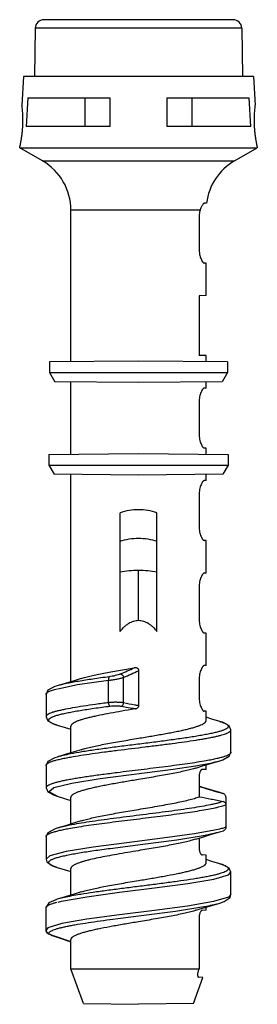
# Model space of a CAD drawing. Header units: millimetres. Extents: x 21.4 to 38.1, y 6.6 to 75.8.
import ezdxf

# ---------------------------------------------------------------- set-up
doc = ezdxf.new("R2010")
doc.units = ezdxf.units.MM
doc.header["$LTSCALE"] = 5.341068
doc.layers.get('0').update_dxf_attribs({"linetype": 'CONTINUOUS'})

msp = doc.modelspace()

# ---------------------------------------------------------------- linework, layer by layer
at = {"color": 7, "linetype": 'Continuous'}
for p, q in [((36.43, 75.769), (23.11, 75.769)), ((22.51, 75.179), (22.45, 71.769)), ((37.03, 75.179), (22.51, 75.179)), ((37.03, 75.179), (37.09, 71.769)), ((21.682, 71.769), (21.577, 69.769)), ((37.858, 71.769), (21.682, 71.769)), ((37.858, 71.769), (37.963, 69.769)), ((21.995, 70.269), (21.885, 68.269)), ((21.995, 70.269), (27.77, 70.269)), ((26.028, 68.269), (26.028, 70.269)), ((27.77, 68.269), (27.77, 70.269)), ((31.77, 70.269), (31.77, 68.269)), ((31.77, 70.269), (37.544, 70.269)), ((33.512, 70.269), (33.512, 68.269)), ((37.654, 68.269), (37.544, 70.269)), ((27.77, 68.269), (21.885, 68.269)), ((37.654, 68.269), (31.77, 68.269)), ((23.02, 65.845), (21.42, 66.769)), ((21.42, 66.769), (38.12, 66.769)), ((36.52, 65.845), (38.12, 66.769)), ((23.02, 65.845), (36.52, 65.845)), ((25.02, 51.728), (25.02, 62.381)), ((34.096, 62.381), (25.02, 62.381)), ((34.551, 62.879), (34.421, 62.876)), ((34.03, 61.87), (34.03, 59.668)), ((34.522, 58.66), (34.389, 58.662)), ((34.52, 56.378), (34.52, 58.66)), ((34.52, 56.378), (34.03, 56.37)), ((34.03, 56.37), (34.03, 52.168)), ((34.52, 52.16), (34.03, 52.168)), ((34.52, 51.728), (34.52, 52.16)), ((29.77, 51.769), (23.52, 51.714)), ((23.52, 51.714), (23.52, 50.969)), ((36.02, 51.714), (29.77, 51.769)), ((36.02, 51.714), (36.02, 50.969)), ((23.52, 50.969), (23.891, 50.32)), ((23.52, 50.969), (36.02, 50.969)), ((36.02, 50.969), (35.649, 50.32)), ((29.77, 50.269), (23.891, 50.32)), ((25.02, 45.228), (25.02, 50.31)), ((35.649, 50.32), (29.77, 50.269)), ((34.52, 49.878), (34.389, 49.876)), ((34.52, 49.878), (34.52, 50.31)), ((34.03, 48.87), (34.03, 46.668)), ((23.47, 45.214), (29.77, 45.269)), ((23.47, 45.214), (23.47, 44.469)), ((29.77, 45.269), (36.07, 45.214)), ((34.522, 45.66), (34.389, 45.662)), ((34.52, 45.228), (34.52, 45.66)), ((36.07, 45.214), (36.07, 44.469)), ((23.47, 44.469), (23.84, 43.821)), ((23.47, 44.469), (36.07, 44.469)), ((36.07, 44.469), (35.699, 43.821)), ((29.77, 43.769), (23.84, 43.821)), ((25.02, 29.24), (25.02, 43.81)), ((35.699, 43.821), (29.77, 43.769)), ((34.52, 43.378), (34.52, 43.81)), ((34.52, 43.378), (34.389, 43.376)), ((34.03, 42.37), (34.03, 40.168)), ((28.47, 32.779), (28.47, 41.118)), ((31.07, 32.779), (31.07, 41.118)), ((34.522, 39.16), (34.389, 39.162)), ((34.52, 36.878), (34.52, 39.16)), ((29.77, 33.556), (29.77, 37.056)), ((34.52, 36.878), (34.389, 36.876)), ((34.03, 35.87), (34.03, 33.668)), ((34.522, 32.66), (34.389, 32.662)), ((34.52, 30.378), (34.52, 32.66)), ((29.77, 30.106), (29.77, 27.474)), ((34.52, 30.378), (34.389, 30.376)), ((27.671, 27.768), (27.671, 29.345)), ((28.725, 27.754), (28.725, 29.545)), ((34.03, 29.37), (34.03, 28.168)), ((23.272, 28.354), (23.272, 28.358)), ((23.272, 28.358), (23.272, 26.781)), ((29.55, 27.33), (29.245, 27.279)), ((34.522, 27.16), (34.389, 27.162)), ((34.52, 26.518), (34.52, 27.16)), ((34.926, 26.616), (34.52, 26.739)), ((35.489, 26.448), (34.926, 26.616)), ((24.051, 26.188), (24.624, 26.017)), ((24.624, 26.017), (25.02, 25.897)), ((25.02, 24.239), (25.02, 26.118)), ((36.269, 24.281), (36.269, 25.858)), ((36.269, 25.854), (36.269, 25.858)), ((23.27, 23.357), (23.27, 23.359)), ((23.27, 23.357), (23.272, 23.359)), ((23.27, 23.354), (23.27, 23.357)), ((23.27, 23.357), (23.27, 21.781)), ((34.52, 23.078), (34.241, 23.073)), ((34.52, 23.078), (34.52, 23.396)), ((34.03, 22.57), (34.03, 21.154)), ((35.734, 21.367), (35.467, 21.455)), ((24.055, 21.187), (24.637, 21.013)), ((24.637, 21.013), (25.02, 20.896)), ((25.02, 19.24), (25.02, 21.117)), ((35.714, 21.374), (35.464, 21.447)), ((35.734, 21.367), (35.714, 21.374)), ((35.91, 21.122), (35.91, 19.014)), ((24.636, 19.123), (24.054, 18.949)), ((34.912, 18.516), (35.481, 18.686)), ((35.466, 18.681), (35.734, 18.769)), ((23.27, 18.355), (23.27, 16.778)), ((34.03, 18.252), (34.03, 17.568)), ((23.27, 16.78), (23.27, 16.778)), ((34.52, 17.06), (34.241, 17.065)), ((34.52, 16.518), (34.52, 17.06)), ((34.926, 16.616), (34.52, 16.739)), ((35.489, 16.448), (34.926, 16.616)), ((24.052, 16.188), (24.625, 16.017)), ((24.625, 16.017), (25.02, 15.897)), ((25.02, 14.239), (25.02, 16.118)), ((36.269, 14.278), (36.269, 15.855)), ((36.085, 14.09), (35.048, 13.784)), ((36.269, 14.278), (36.085, 14.09)), ((36.269, 14.28), (36.269, 14.278)), ((23.271, 13.386), (23.27, 13.365)), ((23.27, 13.365), (23.27, 13.364)), ((23.27, 11.787), (23.27, 13.364)), ((23.271, 13.387), (23.271, 13.386)), ((24.119, 13.746), (24.362, 13.824)), ((34.52, 13.178), (34.241, 13.173)), ((34.52, 13.178), (34.52, 13.396)), ((34.03, 12.67), (34.03, 9.069)), ((23.27, 11.788), (23.27, 11.787)), ((23.27, 11.787), (23.27, 11.787)), ((23.863, 11.356), (23.851, 11.359)), ((25.02, 9.069), (25.02, 11.117)), ((24.873, 11.011), (25.02, 10.961)), ((25.02, 9.069), (34.03, 9.069)), ((25.905, 6.636), (25.02, 9.069)), ((34.03, 9.069), (33.99, 8.969)), ((33.635, 6.636), (34.3, 8.464)), ((34.3, 8.464), (34.009, 8.469)), ((25.905, 6.636), (29.77, 6.569)), ((33.634, 6.636), (29.77, 6.569))]:
    msp.add_line(p, q, dxfattribs=at)
for points in [[(25.737, 29.462), (25.258, 29.312), (24.617, 29.117), (24.054, 28.949)], [(24.093, 28.752), (25.488, 29.034), (27.672, 29.345)], [(24.053, 28.949), (23.882, 28.894), (23.397, 28.638), (23.27, 28.354)], [(23.27, 26.781), (23.395, 26.5), (23.847, 26.254), (24.054, 26.187)], [(36.27, 25.854), (36.14, 26.14), (35.67, 26.39), (35.486, 26.449)], [(25.745, 24.464), (25.259, 24.312), (24.617, 24.116), (24.056, 23.949)], [(35.485, 23.687), (35.705, 23.758), (36.152, 24.007), (36.27, 24.281)], [(24.054, 23.949), (23.881, 23.894), (23.403, 23.643), (23.27, 23.354)], [(33.802, 23.174), (34.272, 23.321), (34.913, 23.516), (35.486, 23.687)], [(27.083, 22.437), (32.203, 23.101), (33.778, 23.338)], [(24.055, 21.187), (23.463, 21.498), (23.82, 21.808), (25.081, 22.12), (27.083, 22.437)], [(23.27, 21.781), (23.394, 21.502), (23.839, 21.257), (24.055, 21.187)], [(35.478, 21.451), (34.922, 21.617), (34.282, 21.812), (34.03, 21.891)], [(25.739, 19.462), (25.276, 19.318), (24.636, 19.123)], [(24.054, 18.949), (23.861, 18.887), (23.392, 18.632), (23.27, 18.355)], [(35.378, 18.858), (33.708, 18.548), (31.448, 18.238), (28.947, 17.929)], [(27.788, 17.531), (30.066, 17.824), (32.466, 18.138)], [(32.466, 18.138), (34.449, 18.45), (35.466, 18.682)], [(33.793, 18.171), (34.27, 18.32), (34.912, 18.516)], [(28.947, 17.929), (26.595, 17.624), (24.685, 17.315), (23.531, 17.005), (23.27, 16.78)], [(23.27, 16.78), (23.332, 16.578), (23.78, 16.279), (24.055, 16.187)], [(36.27, 15.855), (36.144, 16.136), (35.671, 16.39), (35.486, 16.449)], [(24.362, 13.824), (26.133, 14.134), (28.429, 14.441), (30.9, 14.745), (33.234, 15.054), (35.055, 15.362), (36.086, 15.667), (36.269, 15.855)], [(24.054, 13.949), (23.963, 13.921), (23.475, 13.703), (23.271, 13.387)], [(25.743, 14.463), (25.258, 14.312), (24.615, 14.116), (24.053, 13.948)], [(35.483, 13.686), (35.779, 13.786), (36.209, 14.079), (36.27, 14.28)], [(35.048, 13.784), (33.224, 13.476), (30.891, 13.168), (28.426, 12.864), (26.15, 12.56), (24.375, 12.25), (23.409, 11.943), (23.272, 11.788)], [(32.363, 13.123), (34.373, 13.437), (34.551, 13.477)], [(33.802, 13.174), (34.273, 13.321), (34.915, 13.517), (35.488, 13.688)], [(27.775, 12.53), (29.95, 12.809), (32.363, 13.123)], [(23.27, 11.787), (23.315, 11.64), (23.435, 11.53), (23.505, 11.492), (23.687, 11.416), (23.851, 11.359)], [(23.851, 11.359), (24.328, 11.198), (24.873, 11.011)]]:
    msp.add_lwpolyline(points, dxfattribs=at)
for centre, radius, start, end in [((23.11, 75.169), 0.6, 89.99986, 179), ((36.43, 75.169), 0.6, 1, 90.00014), ((21.02, 62.381), 4, 0, 59.99999), ((38.52, 62.381), 4, 120.00001, 172.85536), ((29.773, 30.194), 6.862, 90.03008, 100.9514), ((29.767, 30.201), 6.855, 79.04239, 89.9741), ((2.414, 89.583), 65.239, 293.56608, 294.50145), ((4.044, 85.973), 61.589, 293.62374, 294.68961), ((57.173, 95.376), 77.05, 252.52099, 253.63573), ((25.317, 20.449), 4.446, 252.43922, 253.46312), ((23.37, 13.356), 0.1, 168.53358, 174.96625), ((25.73, 16.935), 5.883, 251.35837, 251.49564), ((-10.076, -90.138), 107.019, 70.88316, 71.51031)]:
    msp.add_arc(centre, radius, start, end, dxfattribs=at)
for points, knots in [([(21.42, 66.769), (21.42, 66.769), (21.42, 66.769), (21.42, 66.77), (21.42, 66.77), (21.42, 66.771), (21.421, 66.773), (21.422, 66.777), (21.423, 66.781), (21.424, 66.786), (21.425, 66.792), (21.427, 66.801), (21.431, 66.815), (21.435, 66.835), (21.44, 66.858), (21.446, 66.885), (21.452, 66.914), (21.462, 66.961), (21.476, 67.026), (21.493, 67.113), (21.511, 67.211), (21.53, 67.319), (21.549, 67.436), (21.568, 67.561), (21.591, 67.74), (21.616, 67.975), (21.637, 68.264), (21.648, 68.554), (21.648, 68.833), (21.639, 69.09), (21.622, 69.361), (21.6, 69.584), (21.582, 69.731), (21.577, 69.769)], [0, 0, 0, 0, 0.000039, 0.000155, 0.000349, 0.00062, 0.001394, 0.002475, 0.003861, 0.005553, 0.007547, 0.009844, 0.015339, 0.022025, 0.029881, 0.038877, 0.048987, 0.060182, 0.08571, 0.115182, 0.148289, 0.184713, 0.224099, 0.26608, 0.310277, 0.403651, 0.50077, 0.597944, 0.691423, 0.777616, 0.853236, 0.961721, 1, 1, 1, 1]), ([(37.963, 69.769), (37.958, 69.731), (37.94, 69.584), (37.918, 69.361), (37.901, 69.09), (37.892, 68.833), (37.892, 68.554), (37.903, 68.264), (37.923, 67.975), (37.949, 67.74), (37.972, 67.561), (37.991, 67.436), (38.009, 67.319), (38.028, 67.211), (38.047, 67.113), (38.064, 67.026), (38.077, 66.961), (38.087, 66.914), (38.094, 66.885), (38.1, 66.858), (38.105, 66.835), (38.109, 66.815), (38.112, 66.801), (38.115, 66.792), (38.116, 66.786), (38.117, 66.781), (38.118, 66.777), (38.119, 66.773), (38.119, 66.771), (38.12, 66.77), (38.12, 66.77), (38.12, 66.769), (38.12, 66.769), (38.12, 66.769)], [0, 0, 0, 0, 0.038279, 0.146766, 0.222389, 0.308583, 0.402062, 0.499235, 0.596351, 0.689723, 0.733918, 0.775899, 0.815284, 0.851709, 0.884817, 0.91429, 0.939818, 0.951013, 0.961122, 0.970119, 0.977974, 0.98466, 0.990154, 0.992451, 0.994446, 0.996138, 0.997525, 0.998606, 0.999379, 0.999651, 0.999845, 0.999961, 1, 1, 1, 1]), ([(34.096, 62.381), (34.085, 62.342), (34.047, 62.174), (34.03, 62.001), (34.03, 61.87)], [0, 0, 0, 0, 0.235293, 1, 1, 1, 1]), ([(34.421, 62.876), (34.409, 62.876), (34.382, 62.867), (34.343, 62.839), (34.301, 62.797), (34.256, 62.739), (34.211, 62.668), (34.15, 62.551), (34.115, 62.452), (34.096, 62.381)], [0, 0, 0, 0, 0.057848, 0.134641, 0.232574, 0.351026, 0.48856, 0.643708, 1, 1, 1, 1]), ([(34.03, 59.668), (34.03, 59.601), (34.037, 59.47), (34.064, 59.281), (34.106, 59.109), (34.158, 58.96), (34.208, 58.853), (34.25, 58.783), (34.279, 58.741), (34.308, 58.707), (34.342, 58.678), (34.371, 58.663), (34.389, 58.662)], [0, 0, 0, 0, 0.180393, 0.353971, 0.514628, 0.657863, 0.77999, 0.832231, 0.878183, 0.917697, 0.950811, 1, 1, 1, 1]), ([(34.389, 49.876), (34.371, 49.876), (34.342, 49.861), (34.308, 49.831), (34.279, 49.797), (34.25, 49.755), (34.208, 49.685), (34.158, 49.578), (34.106, 49.429), (34.064, 49.257), (34.037, 49.068), (34.03, 48.937), (34.03, 48.87)], [0, 0, 0, 0, 0.049189, 0.082303, 0.121817, 0.167769, 0.22001, 0.342137, 0.485372, 0.64603, 0.819607, 1, 1, 1, 1]), ([(34.03, 46.668), (34.03, 46.601), (34.037, 46.47), (34.064, 46.281), (34.106, 46.109), (34.158, 45.96), (34.208, 45.853), (34.25, 45.783), (34.279, 45.741), (34.308, 45.707), (34.342, 45.678), (34.371, 45.663), (34.389, 45.662)], [0, 0, 0, 0, 0.180393, 0.353971, 0.514628, 0.657863, 0.77999, 0.832231, 0.878183, 0.917697, 0.950811, 1, 1, 1, 1]), ([(34.389, 43.376), (34.371, 43.376), (34.342, 43.361), (34.308, 43.331), (34.279, 43.297), (34.25, 43.255), (34.208, 43.185), (34.158, 43.078), (34.106, 42.929), (34.064, 42.757), (34.037, 42.568), (34.03, 42.437), (34.03, 42.37)], [0, 0, 0, 0, 0.049189, 0.082303, 0.121817, 0.167769, 0.22001, 0.342137, 0.485372, 0.64603, 0.819607, 1, 1, 1, 1]), ([(29.77, 41.331), (29.549, 41.331), (29.107, 41.294), (28.678, 41.186), (28.47, 41.118)], [0, 0, 0, 0, 0.502024, 1, 1, 1, 1]), ([(31.07, 41.118), (30.861, 41.186), (30.432, 41.294), (29.991, 41.331), (29.77, 41.331)], [0, 0, 0, 0, 0.497977, 1, 1, 1, 1]), ([(34.03, 40.168), (34.03, 40.101), (34.037, 39.97), (34.064, 39.781), (34.106, 39.609), (34.158, 39.46), (34.208, 39.353), (34.25, 39.283), (34.279, 39.241), (34.308, 39.207), (34.342, 39.178), (34.371, 39.163), (34.389, 39.162)], [0, 0, 0, 0, 0.180393, 0.353971, 0.514628, 0.657863, 0.77999, 0.832231, 0.878183, 0.917697, 0.950811, 1, 1, 1, 1]), ([(28.47, 39.118), (28.678, 39.186), (29.107, 39.294), (29.549, 39.331), (29.77, 39.331)], [0, 0, 0, 0, 0.497977, 1, 1, 1, 1]), ([(29.77, 39.331), (29.991, 39.331), (30.432, 39.294), (30.861, 39.186), (31.07, 39.118)], [0, 0, 0, 0, 0.502024, 1, 1, 1, 1]), ([(34.389, 36.876), (34.371, 36.876), (34.342, 36.861), (34.308, 36.831), (34.279, 36.797), (34.25, 36.755), (34.208, 36.685), (34.158, 36.578), (34.106, 36.429), (34.064, 36.257), (34.037, 36.068), (34.03, 35.937), (34.03, 35.87)], [0, 0, 0, 0, 0.049189, 0.082303, 0.121817, 0.167769, 0.22001, 0.342137, 0.485372, 0.64603, 0.819607, 1, 1, 1, 1]), ([(28.47, 32.779), (28.563, 32.893), (28.709, 33.052), (28.924, 33.235), (29.135, 33.383), (29.362, 33.491), (29.596, 33.547), (29.712, 33.556), (29.77, 33.556)], [0, 0, 0, 0, 0.281556, 0.413702, 0.539972, 0.776508, 0.889201, 1, 1, 1, 1]), ([(29.77, 33.556), (29.828, 33.556), (29.944, 33.547), (30.178, 33.491), (30.405, 33.383), (30.616, 33.235), (30.83, 33.052), (30.977, 32.893), (31.07, 32.779)], [0, 0, 0, 0, 0.110793, 0.223481, 0.46, 0.586255, 0.718392, 1, 1, 1, 1]), ([(34.03, 33.668), (34.03, 33.601), (34.037, 33.47), (34.064, 33.281), (34.106, 33.109), (34.158, 32.96), (34.208, 32.853), (34.25, 32.783), (34.279, 32.741), (34.308, 32.707), (34.342, 32.678), (34.371, 32.663), (34.389, 32.662)], [0, 0, 0, 0, 0.180393, 0.353971, 0.514628, 0.657863, 0.77999, 0.832231, 0.878183, 0.917697, 0.950811, 1, 1, 1, 1]), ([(25.737, 29.462), (25.845, 29.496), (26.079, 29.562), (26.456, 29.656), (26.88, 29.749), (27.344, 29.844), (27.842, 29.937), (28.554, 30.064), (29.1, 30.156), (29.469, 30.219)], [0, 0, 0, 0, 0.089072, 0.191415, 0.305756, 0.430618, 0.564309, 0.705063, 1, 1, 1, 1]), ([(28.497, 29.785), (28.442, 29.761), (28.322, 29.718), (28.128, 29.663), (27.918, 29.618), (27.774, 29.594), (27.702, 29.584)], [0, 0, 0, 0, 0.215985, 0.466813, 0.735124, 1, 1, 1, 1]), ([(28.497, 29.785), (28.521, 29.784), (28.559, 29.773), (28.605, 29.744), (28.64, 29.713), (28.67, 29.676), (28.703, 29.621), (28.718, 29.576), (28.724, 29.545)], [0, 0, 0, 0, 0.204847, 0.326905, 0.459283, 0.598175, 0.73822, 1, 1, 1, 1]), ([(29.77, 30.106), (29.763, 30.119), (29.747, 30.143), (29.705, 30.182), (29.64, 30.213), (29.555, 30.227), (29.497, 30.223), (29.469, 30.219)], [0, 0, 0, 0, 0.125211, 0.250457, 0.500085, 0.750045, 1, 1, 1, 1]), ([(34.389, 30.376), (34.371, 30.376), (34.342, 30.361), (34.308, 30.331), (34.279, 30.297), (34.25, 30.255), (34.208, 30.185), (34.158, 30.078), (34.106, 29.929), (34.064, 29.757), (34.037, 29.568), (34.03, 29.437), (34.03, 29.37)], [0, 0, 0, 0, 0.049189, 0.082303, 0.121817, 0.167769, 0.22001, 0.342137, 0.485372, 0.64603, 0.819607, 1, 1, 1, 1]), ([(27.702, 29.584), (27.322, 29.534), (26.602, 29.435), (25.734, 29.301), (25.114, 29.192), (24.715, 29.113), (24.366, 29.035), (24.152, 28.978), (24.054, 28.949)], [0, 0, 0, 0, 0.311037, 0.58819, 0.710575, 0.820662, 0.917401, 1, 1, 1, 1]), ([(27.702, 29.584), (27.698, 29.581), (27.691, 29.57), (27.678, 29.541), (27.667, 29.491), (27.665, 29.421), (27.668, 29.371), (27.671, 29.345)], [0, 0, 0, 0, 0.067414, 0.154573, 0.38702, 0.683772, 1, 1, 1, 1]), ([(27.671, 29.345), (27.766, 29.355), (27.956, 29.378), (28.234, 29.423), (28.455, 29.47), (28.617, 29.512), (28.69, 29.534), (28.725, 29.545)], [0, 0, 0, 0, 0.265975, 0.535019, 0.7859, 0.898647, 1, 1, 1, 1]), ([(23.27, 28.358), (23.27, 28.366), (23.273, 28.384), (23.283, 28.409), (23.299, 28.433), (23.332, 28.468), (23.389, 28.511), (23.477, 28.559), (23.588, 28.608), (23.723, 28.656), (23.881, 28.705), (23.994, 28.736), (24.055, 28.751)], [0, 0, 0, 0, 0.027299, 0.056375, 0.088582, 0.124912, 0.212357, 0.32208, 0.455537, 0.613154, 0.794767, 1, 1, 1, 1]), ([(27.671, 27.768), (27.363, 27.728), (26.77, 27.65), (25.925, 27.528), (25.171, 27.407), (24.61, 27.303), (24.221, 27.217), (23.977, 27.156), (23.768, 27.095), (23.594, 27.034), (23.473, 26.981), (23.396, 26.938), (23.352, 26.907), (23.316, 26.876), (23.291, 26.845), (23.274, 26.814), (23.27, 26.792), (23.27, 26.781)], [0, 0, 0, 0, 0.20371, 0.391886, 0.559907, 0.704044, 0.766114, 0.821084, 0.868742, 0.908921, 0.941546, 0.955085, 0.966856, 0.976979, 0.985642, 0.993157, 1, 1, 1, 1]), ([(28.725, 27.754), (28.69, 27.76), (28.616, 27.771), (28.453, 27.786), (28.231, 27.795), (27.953, 27.791), (27.765, 27.778), (27.671, 27.768)], [0, 0, 0, 0, 0.100158, 0.212349, 0.463417, 0.733318, 1, 1, 1, 1]), ([(27.76, 27.528), (27.755, 27.532), (27.745, 27.542), (27.725, 27.571), (27.703, 27.621), (27.684, 27.691), (27.674, 27.742), (27.671, 27.768)], [0, 0, 0, 0, 0.072044, 0.163855, 0.401694, 0.69514, 1, 1, 1, 1]), ([(28.56, 27.514), (28.581, 27.521), (28.623, 27.546), (28.674, 27.602), (28.709, 27.674), (28.722, 27.727), (28.725, 27.754)], [0, 0, 0, 0, 0.215466, 0.465408, 0.735581, 1, 1, 1, 1]), ([(29.77, 27.559), (29.682, 27.57), (29.332, 27.622), (28.984, 27.694), (28.725, 27.754)], [0, 0, 0, 0, 0.248865, 1, 1, 1, 1]), ([(34.03, 28.168), (34.03, 28.101), (34.037, 27.97), (34.064, 27.781), (34.106, 27.609), (34.158, 27.46), (34.208, 27.353), (34.25, 27.283), (34.279, 27.241), (34.308, 27.207), (34.342, 27.178), (34.371, 27.163), (34.389, 27.162)], [0, 0, 0, 0, 0.180393, 0.353971, 0.514628, 0.657863, 0.77999, 0.832231, 0.878183, 0.917697, 0.950811, 1, 1, 1, 1]), ([(23.724, 26.303), (23.697, 26.315), (23.647, 26.339), (23.58, 26.377), (23.527, 26.415), (23.488, 26.453), (23.463, 26.492), (23.453, 26.533), (23.46, 26.574), (23.483, 26.613), (23.52, 26.651), (23.57, 26.689), (23.635, 26.727), (23.714, 26.765), (23.806, 26.803), (23.956, 26.857), (24.177, 26.922), (24.481, 26.998), (24.834, 27.073), (25.232, 27.149), (25.672, 27.225), (26.15, 27.301), (26.85, 27.405), (27.391, 27.479), (27.76, 27.528)], [0, 0, 0, 0, 0.01835, 0.034124, 0.047434, 0.058494, 0.067702, 0.075774, 0.083759, 0.092728, 0.103447, 0.116363, 0.131721, 0.14966, 0.170249, 0.193494, 0.24786, 0.312487, 0.386975, 0.47071, 0.562953, 0.662946, 0.769812, 1, 1, 1, 1]), ([(29.245, 27.279), (28.962, 27.232), (28.412, 27.138), (27.617, 26.995), (26.996, 26.873), (26.542, 26.774), (26.239, 26.702), (25.966, 26.63), (25.724, 26.558), (25.515, 26.486), (25.342, 26.415), (25.221, 26.352), (25.145, 26.301), (25.1, 26.265), (25.065, 26.229), (25.039, 26.192), (25.023, 26.155), (25.02, 26.13), (25.02, 26.118)], [0, 0, 0, 0, 0.192932, 0.375718, 0.542599, 0.618397, 0.688316, 0.751837, 0.808524, 0.858017, 0.900067, 0.934627, 0.949161, 0.961959, 0.973162, 0.982988, 0.991776, 1, 1, 1, 1]), ([(27.76, 27.528), (27.831, 27.538), (27.974, 27.551), (28.185, 27.555), (28.354, 27.546), (28.478, 27.531), (28.534, 27.521), (28.56, 27.514)], [0, 0, 0, 0, 0.26651, 0.535784, 0.786411, 0.898921, 1, 1, 1, 1]), ([(29.55, 27.33), (29.384, 27.353), (29.053, 27.408), (28.724, 27.477), (28.56, 27.514)], [0, 0, 0, 0, 0.498987, 1, 1, 1, 1]), ([(29.55, 27.33), (29.572, 27.334), (29.617, 27.345), (29.678, 27.374), (29.733, 27.416), (29.76, 27.454), (29.77, 27.474)], [0, 0, 0, 0, 0.250113, 0.500251, 0.750273, 1, 1, 1, 1]), ([(23.824, 26.263), (23.815, 26.266), (23.782, 26.279), (23.748, 26.293), (23.724, 26.303)], [0, 0, 0, 0, 0.26248, 1, 1, 1, 1]), ([(35.489, 26.448), (35.562, 26.426), (35.665, 26.393), (35.793, 26.343), (35.872, 26.308), (35.938, 26.272), (35.993, 26.237), (36.035, 26.202), (36.065, 26.166), (36.082, 26.129), (36.086, 26.091), (36.075, 26.053), (36.052, 26.017), (36.016, 25.981), (35.968, 25.946), (35.908, 25.911), (35.836, 25.875), (35.751, 25.84), (35.616, 25.79), (35.417, 25.729), (35.144, 25.659), (34.829, 25.588), (34.472, 25.517), (34.078, 25.447), (33.65, 25.376), (33.02, 25.279), (32.174, 25.159), (31.107, 25.019), (29.997, 24.878), (28.88, 24.738), (27.792, 24.598), (26.766, 24.458), (25.837, 24.318), (25.255, 24.218), (24.985, 24.166)], [0, 0, 0, 0, 0.018889, 0.026952, 0.034095, 0.040326, 0.045671, 0.050184, 0.053972, 0.05721, 0.06018, 0.063235, 0.066707, 0.070827, 0.075733, 0.081499, 0.08816, 0.095737, 0.104236, 0.124, 0.147403, 0.174288, 0.204463, 0.237726, 0.273831, 0.312485, 0.396235, 0.486381, 0.580079, 0.674391, 0.76633, 0.853019, 0.931712, 1, 1, 1, 1]), ([(29.77, 25.269), (30.079, 25.321), (30.685, 25.421), (31.432, 25.552), (32.002, 25.658), (32.401, 25.735), (32.774, 25.813), (33.119, 25.89), (33.431, 25.967), (33.708, 26.045), (33.948, 26.122), (34.147, 26.199), (34.287, 26.266), (34.376, 26.321), (34.427, 26.36), (34.468, 26.398), (34.497, 26.438), (34.516, 26.478), (34.52, 26.505), (34.52, 26.518)], [0, 0, 0, 0, 0.188182, 0.369365, 0.455189, 0.53678, 0.613375, 0.684284, 0.748892, 0.806665, 0.857155, 0.900033, 0.935159, 0.949851, 0.962713, 0.973873, 0.983549, 0.992087, 1, 1, 1, 1]), ([(24.051, 26.188), (24.03, 26.194), (23.954, 26.217), (23.878, 26.243), (23.824, 26.263)], [0, 0, 0, 0, 0.269435, 1, 1, 1, 1]), ([(24.997, 23.95), (25.234, 23.993), (25.737, 24.076), (26.533, 24.193), (27.401, 24.311), (28.646, 24.47), (29.919, 24.624), (31.193, 24.781), (32.115, 24.899), (32.984, 25.016), (33.667, 25.117), (34.173, 25.198), (34.517, 25.257), (34.834, 25.316), (35.123, 25.375), (35.382, 25.434), (35.61, 25.493), (35.805, 25.552), (35.967, 25.61), (36.08, 25.662), (36.152, 25.704), (36.194, 25.733), (36.227, 25.763), (36.251, 25.793), (36.266, 25.823), (36.269, 25.844), (36.27, 25.854)], [0, 0, 0, 0, 0.062627, 0.13302, 0.209688, 0.290938, 0.460006, 0.544103, 0.625447, 0.702249, 0.772834, 0.805319, 0.835684, 0.863768, 0.889441, 0.912578, 0.93306, 0.950794, 0.965746, 0.977926, 0.983, 0.987423, 0.991237, 0.994515, 0.997377, 1, 1, 1, 1]), ([(25.745, 24.464), (25.861, 24.501), (26.113, 24.572), (26.52, 24.671), (26.979, 24.77), (27.482, 24.87), (28.021, 24.969), (28.788, 25.104), (29.374, 25.203), (29.77, 25.269)], [0, 0, 0, 0, 0.0887, 0.191169, 0.305981, 0.431475, 0.565718, 0.706681, 1, 1, 1, 1]), ([(36.27, 24.281), (36.271, 24.219), (36.189, 24.148), (36.092, 24.092), (36.014, 24.055), (35.923, 24.018), (35.818, 23.98), (35.7, 23.943), (35.517, 23.892), (35.257, 23.828), (34.909, 23.754), (34.661, 23.707), (34.53, 23.684)], [0, 0, 0, 0, 0.099064, 0.138171, 0.183803, 0.236092, 0.295089, 0.360794, 0.433174, 0.597568, 0.787011, 1, 1, 1, 1]), ([(23.27, 23.359), (23.27, 23.371), (23.276, 23.398), (23.3, 23.436), (23.337, 23.473), (23.388, 23.51), (23.452, 23.546), (23.53, 23.583), (23.62, 23.62), (23.767, 23.671), (23.982, 23.735), (24.279, 23.807), (24.622, 23.88), (24.867, 23.927), (24.997, 23.95)], [0, 0, 0, 0, 0.020177, 0.043112, 0.070634, 0.103767, 0.143043, 0.188736, 0.240982, 0.299837, 0.437366, 0.600742, 0.788741, 1, 1, 1, 1]), ([(24.985, 24.166), (24.813, 24.132), (24.568, 24.082), (24.258, 24.007), (24.12, 23.969), (24.055, 23.949)], [0, 0, 0, 0, 0.549585, 0.787677, 1, 1, 1, 1]), ([(34.53, 23.684), (34.322, 23.646), (33.882, 23.573), (33.19, 23.469), (32.438, 23.365), (31.356, 23.224), (29.958, 23.052), (28.827, 22.915), (28.26, 22.843)], [0, 0, 0, 0, 0.100074, 0.211363, 0.331984, 0.459927, 0.728889, 1, 1, 1, 1]), ([(34.565, 23.473), (34.735, 23.505), (34.978, 23.556), (35.284, 23.63), (35.42, 23.668), (35.485, 23.687)], [0, 0, 0, 0, 0.549253, 0.787446, 1, 1, 1, 1]), ([(28.26, 22.843), (27.917, 22.8), (27.255, 22.715), (26.444, 22.604), (25.838, 22.513), (25.422, 22.447), (25.036, 22.382), (24.683, 22.316), (24.366, 22.25), (24.086, 22.184), (23.845, 22.119), (23.645, 22.054), (23.505, 21.997), (23.416, 21.95), (23.364, 21.917), (23.324, 21.884), (23.294, 21.85), (23.275, 21.816), (23.27, 21.793), (23.27, 21.781)], [0, 0, 0, 0, 0.200535, 0.387609, 0.474479, 0.556137, 0.632021, 0.701596, 0.764451, 0.820226, 0.868582, 0.909263, 0.942228, 0.955864, 0.967664, 0.977723, 0.98622, 0.993473, 1, 1, 1, 1]), ([(33.802, 23.174), (33.687, 23.138), (33.435, 23.067), (33.028, 22.967), (32.569, 22.867), (32.065, 22.767), (31.524, 22.667), (30.755, 22.533), (30.167, 22.434), (29.77, 22.367)], [0, 0, 0, 0, 0.088426, 0.190739, 0.305493, 0.430996, 0.565306, 0.706382, 1, 1, 1, 1]), ([(33.807, 23.338), (33.874, 23.349), (34.127, 23.391), (34.38, 23.437), (34.565, 23.473)], [0, 0, 0, 0, 0.26495, 1, 1, 1, 1]), ([(34.241, 23.073), (34.214, 23.073), (34.18, 23.049), (34.151, 23.015), (34.126, 22.98), (34.098, 22.927), (34.07, 22.852), (34.048, 22.765), (34.034, 22.67), (34.03, 22.603), (34.03, 22.57)], [0, 0, 0, 0, 0.140001, 0.187034, 0.239269, 0.359247, 0.49871, 0.655046, 0.824218, 1, 1, 1, 1]), ([(29.77, 22.367), (29.461, 22.315), (28.855, 22.214), (28.108, 22.084), (27.537, 21.979), (27.139, 21.901), (26.765, 21.823), (26.421, 21.746), (26.109, 21.668), (25.831, 21.591), (25.592, 21.515), (25.392, 21.438), (25.253, 21.371), (25.164, 21.315), (25.113, 21.276), (25.072, 21.237), (25.042, 21.198), (25.024, 21.158), (25.02, 21.13), (25.02, 21.117)], [0, 0, 0, 0, 0.188184, 0.369358, 0.455171, 0.536757, 0.613354, 0.684268, 0.748874, 0.806628, 0.857092, 0.899951, 0.935087, 0.949802, 0.962694, 0.973885, 0.98358, 0.992115, 1, 1, 1, 1]), ([(35.714, 20.826), (35.657, 20.805), (35.532, 20.763), (35.328, 20.705), (35.094, 20.647), (34.726, 20.566), (34.201, 20.466), (33.502, 20.351), (32.722, 20.236), (31.571, 20.078), (30.066, 19.887), (28.55, 19.697), (27.365, 19.54), (26.541, 19.424), (25.787, 19.309), (25.119, 19.194), (24.624, 19.094), (24.282, 19.013), (24.13, 18.971), (24.059, 18.951)], [0, 0, 0, 0, 0.015452, 0.03343, 0.053867, 0.076686, 0.129044, 0.189441, 0.256652, 0.329248, 0.484394, 0.641743, 0.717052, 0.787961, 0.852976, 0.910734, 0.960061, 0.981256, 1, 1, 1, 1]), ([(29.77, 20.269), (29.989, 20.306), (30.424, 20.379), (31.066, 20.488), (31.683, 20.597), (32.263, 20.706), (32.795, 20.816), (33.269, 20.925), (33.622, 21.019), (33.868, 21.096), (33.979, 21.135), (34.03, 21.154)], [0, 0, 0, 0, 0.153282, 0.303746, 0.448457, 0.584789, 0.710213, 0.822449, 0.919577, 0.961968, 1, 1, 1, 1]), ([(34.03, 21.154), (34.312, 21.106), (34.733, 21.026), (35.294, 20.914), (35.574, 20.856), (35.714, 20.826)], [0, 0, 0, 0, 0.499995, 0.749998, 1, 1, 1, 1]), ([(35.714, 20.826), (35.741, 20.82), (35.793, 20.8), (35.858, 20.746), (35.9, 20.673), (35.91, 20.618), (35.91, 20.59)], [0, 0, 0, 0, 0.250043, 0.500085, 0.750057, 1, 1, 1, 1]), ([(35.91, 21.122), (35.91, 21.149), (35.901, 21.203), (35.863, 21.274), (35.806, 21.332), (35.759, 21.357), (35.734, 21.367)], [0, 0, 0, 0, 0.249883, 0.499841, 0.749786, 1, 1, 1, 1]), ([(24.981, 18.947), (25.183, 18.984), (25.609, 19.055), (26.281, 19.157), (27.01, 19.258), (28.062, 19.396), (29.427, 19.565), (31.059, 19.764), (32.384, 19.933), (33.373, 20.073), (34.034, 20.174), (34.624, 20.275), (35.067, 20.362), (35.378, 20.434), (35.577, 20.484), (35.752, 20.535), (35.86, 20.572), (35.91, 20.59)], [0, 0, 0, 0, 0.055518, 0.117253, 0.184197, 0.255283, 0.405162, 0.557124, 0.701259, 0.767427, 0.828206, 0.882622, 0.929833, 0.950499, 0.969117, 0.985632, 1, 1, 1, 1]), ([(25.739, 19.462), (25.854, 19.499), (26.106, 19.57), (26.513, 19.669), (26.972, 19.769), (27.476, 19.869), (28.017, 19.969), (28.585, 20.068), (29.173, 20.169), (29.57, 20.235), (29.77, 20.269)], [0, 0, 0, 0, 0.088463, 0.190796, 0.305562, 0.431063, 0.565362, 0.706421, 0.852121, 1, 1, 1, 1]), ([(23.27, 18.355), (23.27, 18.367), (23.275, 18.394), (23.297, 18.432), (23.333, 18.469), (23.383, 18.506), (23.445, 18.543), (23.522, 18.58), (23.611, 18.616), (23.757, 18.668), (23.971, 18.731), (24.266, 18.804), (24.608, 18.878), (24.852, 18.924), (24.981, 18.947)], [0, 0, 0, 0, 0.020208, 0.042977, 0.070196, 0.102969, 0.141906, 0.187349, 0.239452, 0.298239, 0.435712, 0.599243, 0.787849, 1, 1, 1, 1]), ([(35.91, 19.014), (35.832, 18.985), (35.656, 18.929), (35.478, 18.882), (35.379, 18.858)], [0, 0, 0, 0, 0.451352, 1, 1, 1, 1]), ([(35.91, 19.014), (35.91, 18.987), (35.901, 18.934), (35.863, 18.862), (35.806, 18.804), (35.759, 18.779), (35.734, 18.769)], [0, 0, 0, 0, 0.249883, 0.499841, 0.749786, 1, 1, 1, 1]), ([(33.793, 18.171), (33.677, 18.134), (33.425, 18.063), (33.018, 17.964), (32.559, 17.866), (32.057, 17.766), (31.518, 17.666), (30.752, 17.531), (30.166, 17.433), (29.77, 17.367)], [0, 0, 0, 0, 0.088754, 0.19125, 0.30608, 0.431564, 0.565803, 0.706736, 1, 1, 1, 1]), ([(23.838, 16.258), (23.804, 16.27), (23.741, 16.295), (23.655, 16.334), (23.584, 16.374), (23.528, 16.413), (23.488, 16.453), (23.462, 16.494), (23.453, 16.536), (23.462, 16.579), (23.488, 16.62), (23.529, 16.659), (23.585, 16.699), (23.656, 16.738), (23.742, 16.778), (23.885, 16.834), (24.101, 16.902), (24.404, 16.98), (24.759, 17.058), (25.164, 17.137), (25.792, 17.247), (26.668, 17.38), (27.394, 17.48), (27.778, 17.531)], [0, 0, 0, 0, 0.021662, 0.040541, 0.056699, 0.070259, 0.081449, 0.090706, 0.098818, 0.106938, 0.116209, 0.127411, 0.140985, 0.157171, 0.176093, 0.19779, 0.249485, 0.312076, 0.385147, 0.468028, 0.559986, 0.767599, 1, 1, 1, 1]), ([(29.77, 17.367), (29.512, 17.324), (29.004, 17.239), (28.496, 17.152), (28.246, 17.107)], [0, 0, 0, 0, 0.506446, 1, 1, 1, 1]), ([(34.03, 17.568), (34.03, 17.535), (34.034, 17.468), (34.048, 17.373), (34.07, 17.286), (34.098, 17.211), (34.126, 17.158), (34.151, 17.123), (34.18, 17.089), (34.214, 17.065), (34.241, 17.065)], [0, 0, 0, 0, 0.175783, 0.344957, 0.501292, 0.640753, 0.760731, 0.812966, 0.859999, 1, 1, 1, 1]), ([(28.246, 17.107), (28.019, 17.067), (27.584, 16.988), (26.963, 16.867), (26.487, 16.762), (26.143, 16.677), (25.917, 16.615), (25.713, 16.554), (25.535, 16.492), (25.381, 16.431), (25.254, 16.37), (25.153, 16.31), (25.088, 16.256), (25.052, 16.212), (25.034, 16.181), (25.022, 16.149), (25.02, 16.128), (25.02, 16.117)], [0, 0, 0, 0, 0.200017, 0.384905, 0.550406, 0.624729, 0.692895, 0.754568, 0.809452, 0.857364, 0.898225, 0.932124, 0.959495, 0.971042, 0.98142, 0.990939, 1, 1, 1, 1]), ([(23.976, 16.211), (23.964, 16.215), (23.918, 16.23), (23.871, 16.246), (23.838, 16.258)], [0, 0, 0, 0, 0.26246, 1, 1, 1, 1]), ([(35.489, 16.448), (35.558, 16.428), (35.683, 16.388), (35.827, 16.33), (35.921, 16.282), (35.976, 16.249), (36.019, 16.215), (36.052, 16.182), (36.075, 16.148), (36.085, 16.112), (36.083, 16.077), (36.069, 16.042), (36.044, 16.008), (36.007, 15.974), (35.96, 15.941), (35.877, 15.893), (35.745, 15.835), (35.554, 15.769), (35.321, 15.703), (35.05, 15.637), (34.74, 15.57), (34.395, 15.503), (34.018, 15.436), (33.456, 15.344), (32.694, 15.231), (31.721, 15.099), (30.693, 14.966), (29.638, 14.833), (28.587, 14.701), (27.57, 14.568), (26.616, 14.436), (26.004, 14.343), (25.714, 14.295)], [0, 0, 0, 0, 0.019104, 0.034702, 0.041192, 0.046834, 0.051673, 0.055779, 0.059277, 0.062368, 0.065343, 0.068529, 0.072193, 0.07651, 0.081584, 0.087477, 0.101839, 0.119721, 0.141079, 0.165823, 0.193831, 0.224917, 0.258872, 0.29548, 0.375626, 0.46313, 0.555551, 0.650303, 0.744721, 0.836156, 0.922043, 1, 1, 1, 1]), ([(29.77, 15.269), (30.079, 15.321), (30.685, 15.422), (31.565, 15.575), (32.261, 15.706), (32.774, 15.813), (33.119, 15.89), (33.431, 15.967), (33.708, 16.044), (33.948, 16.122), (34.147, 16.199), (34.287, 16.266), (34.376, 16.321), (34.427, 16.36), (34.468, 16.399), (34.497, 16.438), (34.516, 16.478), (34.52, 16.505), (34.52, 16.518)], [0, 0, 0, 0, 0.188192, 0.369374, 0.536793, 0.613391, 0.684303, 0.748912, 0.806682, 0.857173, 0.90006, 0.935196, 0.949891, 0.962752, 0.97391, 0.983577, 0.992102, 1, 1, 1, 1]), ([(25.743, 14.463), (25.859, 14.5), (26.111, 14.571), (26.518, 14.671), (26.977, 14.77), (27.48, 14.869), (28.02, 14.969), (28.787, 15.104), (29.373, 15.203), (29.77, 15.269)], [0, 0, 0, 0, 0.088623, 0.191047, 0.305838, 0.431323, 0.56558, 0.706579, 1, 1, 1, 1]), ([(24.924, 14.154), (24.763, 14.122), (24.472, 14.061), (24.183, 13.987), (24.054, 13.949)], [0, 0, 0, 0, 0.547916, 1, 1, 1, 1]), ([(25.714, 14.295), (25.644, 14.283), (25.38, 14.239), (25.116, 14.191), (24.924, 14.154)], [0, 0, 0, 0, 0.265935, 1, 1, 1, 1]), ([(23.272, 13.376), (23.274, 13.389), (23.285, 13.415), (23.314, 13.451), (23.355, 13.487), (23.388, 13.509), (23.407, 13.52)], [0, 0, 0, 0, 0.190834, 0.413927, 0.681377, 1, 1, 1, 1]), ([(23.407, 13.52), (23.442, 13.541), (23.525, 13.582), (23.669, 13.638), (23.843, 13.694), (23.97, 13.729), (24.038, 13.747)], [0, 0, 0, 0, 0.185, 0.413302, 0.685185, 1, 1, 1, 1]), ([(33.802, 13.174), (33.686, 13.138), (33.434, 13.066), (33.027, 12.967), (32.568, 12.867), (31.874, 12.73), (30.936, 12.564), (30.167, 12.434), (29.77, 12.367)], [0, 0, 0, 0, 0.088446, 0.190773, 0.305531, 0.43103, 0.706396, 1, 1, 1, 1]), ([(34.241, 13.173), (34.214, 13.173), (34.18, 13.149), (34.151, 13.115), (34.126, 13.08), (34.098, 13.027), (34.07, 12.952), (34.048, 12.865), (34.034, 12.77), (34.03, 12.703), (34.03, 12.67)], [0, 0, 0, 0, 0.140001, 0.187034, 0.239269, 0.359247, 0.49871, 0.655046, 0.824218, 1, 1, 1, 1]), ([(34.584, 13.476), (34.749, 13.508), (35.051, 13.571), (35.35, 13.647), (35.483, 13.686)], [0, 0, 0, 0, 0.54878, 1, 1, 1, 1]), ([(23.456, 11.548), (23.458, 11.559), (23.464, 11.581), (23.483, 11.612), (23.511, 11.643), (23.548, 11.673), (23.594, 11.704), (23.672, 11.747), (23.792, 11.799), (23.965, 11.86), (24.171, 11.92), (24.41, 11.981), (24.681, 12.041), (24.983, 12.102), (25.438, 12.186), (26.069, 12.29), (26.888, 12.411), (27.461, 12.489), (27.76, 12.528)], [0, 0, 0, 0, 0.007099, 0.015018, 0.024162, 0.034788, 0.047056, 0.061064, 0.094506, 0.135327, 0.183453, 0.23872, 0.300914, 0.369717, 0.444734, 0.611772, 0.798287, 1, 1, 1, 1]), ([(23.304, 11.665), (23.298, 11.674), (23.28, 11.713), (23.27, 11.756), (23.27, 11.788)], [0, 0, 0, 0, 0.258735, 1, 1, 1, 1]), ([(29.77, 12.367), (29.461, 12.315), (28.855, 12.214), (27.974, 12.061), (27.279, 11.93), (26.765, 11.823), (26.421, 11.746), (26.109, 11.668), (25.831, 11.591), (25.592, 11.515), (25.392, 11.438), (25.253, 11.37), (25.164, 11.315), (25.113, 11.276), (25.072, 11.237), (25.042, 11.198), (25.024, 11.158), (25.02, 11.13), (25.02, 11.117)], [0, 0, 0, 0, 0.188202, 0.369388, 0.536791, 0.613384, 0.684293, 0.748892, 0.806646, 0.857112, 0.899984, 0.935128, 0.949847, 0.96274, 0.973925, 0.983604, 0.992123, 1, 1, 1, 1]), ([(23.362, 11.597), (23.35, 11.606), (23.329, 11.627), (23.311, 11.652), (23.304, 11.665)], [0, 0, 0, 0, 0.500046, 1, 1, 1, 1]), ([(23.456, 11.548), (23.448, 11.551), (23.414, 11.562), (23.383, 11.58), (23.362, 11.597)], [0, 0, 0, 0, 0.241161, 1, 1, 1, 1]), ([(23.85, 11.361), (23.795, 11.379), (23.717, 11.407), (23.621, 11.445), (23.564, 11.47), (23.518, 11.493), (23.488, 11.511), (23.471, 11.524), (23.461, 11.534), (23.456, 11.543), (23.456, 11.548)], [0, 0, 0, 0, 0.391366, 0.557557, 0.699916, 0.8158, 0.903911, 0.937452, 0.964165, 1, 1, 1, 1]), ([(33.99, 8.969), (33.978, 8.938), (33.955, 8.876), (33.932, 8.784), (33.918, 8.697), (33.917, 8.62), (33.925, 8.564), (33.937, 8.528), (33.951, 8.502), (33.969, 8.481), (33.992, 8.471), (34.004, 8.469), (34.009, 8.469)], [0, 0, 0, 0, 0.181244, 0.356254, 0.517427, 0.65819, 0.774472, 0.823127, 0.865937, 0.937027, 0.968665, 1, 1, 1, 1])]:
    msp.add_open_spline(points, degree=3, knots=knots, dxfattribs=at)

doc.saveas('drawing.dxf')
